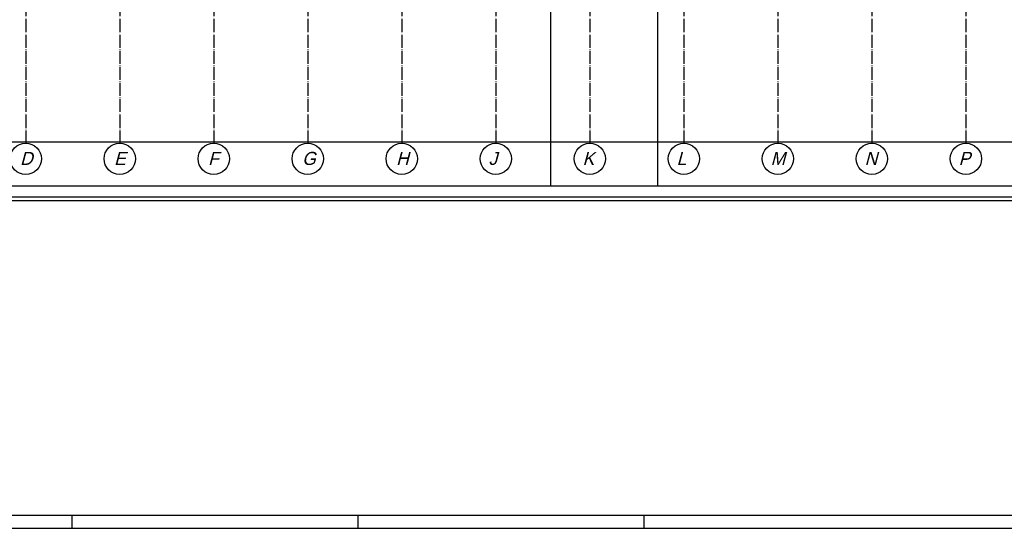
# Model space of a CAD drawing. Extents: x 0 to 1189, y 0 to 841.
# Tile 2 of 27: x 190 to 567, y 5 to 200. Entities that reach past the tile are written whole.
import ezdxf
from ezdxf.enums import TextEntityAlignment as Align

# ---------------------------------------------------------------- set-up
doc = ezdxf.new("R2010")
doc.units = 0
doc.header["$MEASUREMENT"] = 0
doc.header["$PDSIZE"] = 2
doc.linetypes.add('B0304', pattern=[6, 5, -0.5, 0, -0.5])
doc.layers.get('0').update_dxf_attribs({"linetype": 'CONTINUOUS'})
doc.layers.get('DEFPOINTS').update_dxf_attribs({"linetype": 'CONTINUOUS'})
doc.styles.add('STYLE1', font='b-gbp', dxfattribs={"oblique": 15})

# ---------------------------------------------------------------- blocks, each defined once
blk = doc.blocks.new('FORA0H')
at = {"color": 6}
blk.add_line((25, 10), (1179, 10), dxfattribs=at)
at = {"color": 7}
for p, q in [((210, 5), (210, 10)), ((319.5, 5), (319.5, 10)), ((429, 5), (429, 10))]:
    blk.add_line(p, q, dxfattribs=at)
at = {"color": 4}
blk.add_line((20, 5), (1184, 5), dxfattribs=at)

msp = doc.modelspace()

# ---------------------------------------------------------------- linework, layer by layer
at = {"color": 8, "linetype": 'B0304'}
for p, q in [((192.24, 773.28), (192.24, 152.37)), ((228.24, 773.28), (228.24, 152.37)), ((264.24, 773.28), (264.24, 152.37)), ((300.24, 773.28), (300.24, 152.37)), ((336.24, 773.28), (336.24, 152.37)), ((372.24, 773.28), (372.24, 152.37)), ((408.24, 773.28), (408.24, 152.37)), ((444.24, 773.28), (444.24, 152.37)), ((480.24, 773.28), (480.24, 152.37)), ((516.24, 773.28), (516.24, 152.37)), ((552.24, 773.28), (552.24, 152.37))]:
    msp.add_line(p, q, dxfattribs=at)
at = {"color": 8}
for p, q in [((393.24, 555.97), (393.24, 135.97)), ((434.24, 135.97), (434.24, 555.97)), ((152.44, 152.88), (480.24, 152.88)), ((480.24, 152.88), (924.14, 152.88)), ((137.24, 135.97), (434.24, 135.97)), ((393.24, 135.97), (690.24, 135.97)), ((28.31, 130.38), (1147.41, 130.38)), ((157.44, 131.88), (1049.19, 131.88))]:
    msp.add_line(p, q, dxfattribs=at)
for centre in [(192.24, 146.37), (228.24, 146.37), (264.24, 146.37), (300.24, 146.37), (336.24, 146.37), (372.24, 146.37), (408.24, 146.37), (444.24, 146.37), (480.24, 146.37), (516.24, 146.37), (552.24, 146.37)]:
    msp.add_circle(centre, 6, dxfattribs=at)
at = {"layer": 'DEFPOINTS', "color": 0, "linetype": 'ByBlock'}
for p in [(192.24, 167.63), (192.24, 167.63), (228.24, 167.63), (228.24, 167.63), (264.24, 167.63), (264.24, 167.63), (300.24, 167.63), (300.24, 167.63), (336.24, 167.63), (336.24, 167.63), (372.24, 167.63), (372.24, 167.63), (408.24, 167.63), (408.24, 167.63), (444.24, 167.63), (444.24, 167.63), (480.24, 167.63), (480.24, 167.63), (516.24, 167.63), (516.24, 167.63), (552.24, 167.63), (552.24, 167.63), (192.24, 160.42), (228.24, 160.42), (264.24, 160.42), (300.24, 160.42), (336.24, 160.42), (372.24, 160.42), (408.24, 160.42), (444.24, 160.42), (480.24, 160.42), (516.24, 160.42), (552.24, 160.42)]:
    msp.add_point(p, dxfattribs=at)

# ---------------------------------------------------------------- block references
msp.add_blockref('FORA0H', (0, 0))

# ---------------------------------------------------------------- texts
at = {"color": 8, "style": 'STYLE1', "oblique": 15}
for s, p in [('D', (190.09, 142.52)), ('E', (226.09, 142.52)), ('F', (262.09, 142.52)), ('G', (298.09, 142.52)), ('H', (334.09, 142.52)), ('J', (369.48, 142.52)), ('K', (405.48, 142.52)), ('L', (441.48, 142.52)), ('M', (477.48, 142.52)), ('N', (513.48, 142.52)), ('P', (549.48, 142.52))]:
    msp.add_text(s, height=5, dxfattribs=at).set_placement(p, align=Align.BOTTOM_LEFT)

doc.saveas('drawing.dxf')
